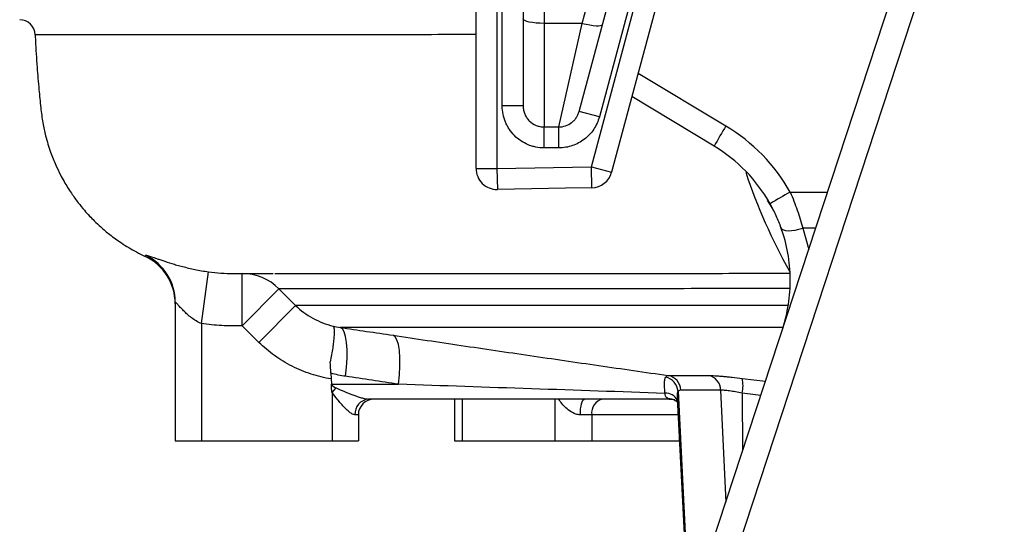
# Model space of a CAD drawing. Header units: millimetres. Extents: x 2377 to 3568, y 1016 to 5019.
# Tile 2 of 15: x 2478 to 2854, y 1308 to 1501. Entities that reach past the tile are written whole.
import ezdxf

# ---------------------------------------------------------------- set-up
doc = ezdxf.new("R2010")
doc.units = ezdxf.units.MM
doc.header["$LTSCALE"] = 2

msp = doc.modelspace()

# ---------------------------------------------------------------- linework, layer by layer
at = {"color": 7, "linetype": 'Continuous', "lineweight": 25}
for p, q in [((2652.46, 1443.85), (2652.46, 1675.71)), ((2660.46, 1675.71), (2660.46, 1443.85)), ((2662.46, 1467.73), (2662.46, 1675.71)), ((2670.46, 1675.71), (2670.46, 1467.73)), ((2678.46, 1642.19), (2678.46, 1499.31)), ((2664.75, 1062.67), (2854.37, 1640.88)), ((2863.7, 1637.76), (2674.07, 1059.55)), ((2691.85, 1465.66), (2713.1, 1544.95)), ((2693.03, 1499.31), (2705.37, 1545.36)), ((2696.53, 1444.48), (2723.37, 1544.66)), ((2720.83, 1542.88), (2699.58, 1463.59)), ((2731.1, 1542.59), (2704.26, 1442.41)), ((2678.46, 1499.31), (2678.46, 1459.72)), ((2693.03, 1499.31), (2678.46, 1499.31)), ((2684.12, 1459.72), (2693.03, 1499.31)), ((2743.5, 1452.38), (2712.01, 1471.34)), ((2670.46, 1467.73), (2662.46, 1467.73)), ((2699.58, 1463.59), (2691.85, 1465.66)), ((2678.46, 1451.72), (2678.46, 1459.72)), ((2678.46, 1459.72), (2684.12, 1459.72)), ((2684.12, 1451.72), (2684.12, 1459.72)), ((2684.12, 1451.72), (2678.46, 1451.72)), ((2652.46, 1443.85), (2660.46, 1443.85)), ((2660.46, 1443.85), (2696.53, 1444.48)), ((2660.46, 1443.85), (2660.6, 1435.86)), ((2696.67, 1436.49), (2696.53, 1444.48)), ((2696.53, 1444.48), (2704.26, 1442.41)), ((2766.02, 1428.15), (2763.88, 1431.74)), ((2769.36, 1420.04), (2768.67, 1422.13)), ((2526.04, 1410.44), (2526.04, 1410.44)), ((2547.46, 1384.55), (2550.2, 1404.36)), ((2559.69, 1403.71), (2560.77, 1403.71)), ((2563.09, 1383.71), (2563.09, 1403.71)), ((2563.09, 1383.71), (2577.1, 1397.85)), ((2577.1, 1397.85), (2583.46, 1391.55)), ((2537.46, 1392.71), (2537.46, 1339.71)), ((2569.45, 1377.4), (2583.46, 1391.55)), ((2547.46, 1384.55), (2547.46, 1339.71)), ((2569.45, 1377.4), (2563.09, 1383.71)), ((2596.95, 1365.58), (2597.17, 1361.4)), ((2725.9, 1364.74), (2741.44, 1364.74)), ((2597.17, 1361.4), (2622.79, 1361.4)), ((2597.17, 1361.25), (2597.17, 1361.4)), ((2597.46, 1358.25), (2598.95, 1359.98)), ((2745.93, 1359.12), (2730.69, 1359.12)), ((2597.46, 1358.25), (2597.46, 1339.71)), ((2727.29, 1355.71), (2611.41, 1355.71)), ((2644.27, 1355.71), (2644.27, 1339.71)), ((2726.26, 1355.71), (2728.43, 1355.59)), ((2729.3, 1356.06), (2733.66, 1272.8)), ((2607.46, 1349.71), (2606.18, 1349.71)), ((2607.46, 1349.71), (2607.46, 1339.71)), ((2696.69, 1349.71), (2692.32, 1349.71)), ((2696.69, 1349.71), (2696.69, 1339.71)), ((2537.46, 1339.71), (2547.46, 1339.71)), ((2547.46, 1339.71), (2597.46, 1339.71)), ((2597.46, 1339.71), (2607.46, 1339.71)), ((2644.27, 1339.71), (2647.19, 1339.71)), ((2647.19, 1339.71), (2682.55, 1339.71)), ((2682.55, 1339.71), (2696.69, 1339.71)), ((2696.69, 1339.71), (2730.15, 1339.71))]:
    msp.add_line(p, q, dxfattribs=at)
at = {"color": 8, "linetype": 'Continuous', "lineweight": 25}
for p, q in [((2714.41, 1480.3), (2747.99, 1460.09)), ((2782.27, 1421.03), (2777.4, 1421.04)), ((2777.4, 1421.04), (2779.62, 1412.95)), ((2771.64, 1391.55), (2583.46, 1391.55)), ((2769.69, 1383.13), (2600.52, 1383.13)), ((2754.23, 1363.64), (2763.09, 1362.53)), ((2729.67, 1358.76), (2733.92, 1273.6)), ((2745.93, 1359.12), (2747.93, 1316.3)), ((2647.19, 1355.71), (2647.19, 1339.71)), ((2682.55, 1355.71), (2682.55, 1339.71)), ((2761.32, 1357.14), (2754.2, 1358.03)), ((2754.2, 1358.03), (2754.35, 1335.89)), ((2729.63, 1349.71), (2696.69, 1349.71))]:
    msp.add_line(p, q, dxfattribs=at)
at = {"color": 7, "linetype": 'Continuous', "lineweight": 25, "flags": 128}
for points in [[(2678.46, 1499.31), (2676.9, 1499.35), (2675.4, 1499.44), (2674.02, 1499.6), (2672.81, 1499.8), (2671.81, 1500.05), (2671.07, 1500.34), (2670.62, 1500.65), (2670.46, 1500.98)], [(2693.03, 1499.31), (2694.49, 1498.97), (2695.9, 1498.7), (2697.2, 1498.51), (2698.36, 1498.41), (2699.32, 1498.4), (2700.06, 1498.48), (2700.55, 1498.65), (2700.76, 1498.91)], [(2696.67, 1436.49), (2686.7, 1436.31), (2660.6, 1435.86)], [(2769.07, 1421.12), (2769.38, 1420.68), (2769.95, 1420.35), (2770.77, 1420.14), (2771.81, 1420.07), (2773.04, 1420.12), (2774.41, 1420.3), (2775.88, 1420.61), (2777.4, 1421.04)], [(2602.6, 1364.42), (2602.97, 1367.98), (2603.16, 1371.39), (2603.15, 1374.54), (2602.96, 1377.31), (2602.59, 1379.62), (2602.05, 1381.4), (2601.35, 1382.58), (2600.52, 1383.13)], [(2622.79, 1361.4), (2623.16, 1364.95), (2623.34, 1368.35), (2623.34, 1371.49), (2623.15, 1374.26), (2622.77, 1376.58), (2622.23, 1378.36), (2621.53, 1379.55), (2620.71, 1380.1)], [(2692.32, 1349.71), (2692.35, 1350.88), (2692.44, 1352.01), (2692.59, 1353.04), (2692.79, 1353.95), (2693.04, 1354.7), (2693.32, 1355.25), (2693.62, 1355.6), (2693.94, 1355.71)]]:
    msp.add_lwpolyline(points, dxfattribs=at)
at = {"color": 8, "linetype": 'Continuous', "lineweight": 25, "flags": 128}
msp.add_lwpolyline([(2772.52, 1434.82), (2774.89, 1434.82), (2786.8, 1434.82)], dxfattribs=at)
at = {"color": 7, "linetype": 'Continuous', "lineweight": 25}
for centre, radius, start, end in [((2477.94, 1494.71), 6, 2.5357, 89.2581), ((2874.29, 1381.45), 148.78, 148.0933, 151.5289), ((2712.39, 1400.97), 69, 29.3711, 58.9467), ((2712.55, 1400.97), 60, 29.3711, 58.9467), ((2660.46, 1443.85), 8, 180.0018, 271.0017), ((2696.53, 1444.48), 8, 270.9966, 344.9988), ((2972.46, 1515.71), 229, 198.6717, 209.0295), ((2896.92, 1209.32), 257.53, 118.8831, 120.8551), ((2517.46, 1392.16), 20, 0, 64.754), ((2517.48, 1392.71), 19.99, 0.0079, 64.0338), ((2563.07, 1383.98), 19.73, 44.6814, 89.9551), ((2723.39, 1358.02), 6.32, 6.7391, 75.1527), ((2724.8, 1358.95), 5.89, 1.7284, 79.269), ((2740.14, 1359.09), 5.79, 0.2827, 77.0517), ((2740.59, 1360.9), 13.91, 348.0813, 11.3587), ((2611.82, 1350.07), 5.65, 94.1927, 183.6537), ((2613.46, 1349.71), 6, 90, 180), ((2702, 1350.46), 5.36, 101.4218, 188.0495)]:
    msp.add_arc(centre, radius, start, end, dxfattribs=at)
at = {"color": 8, "linetype": 'Continuous', "lineweight": 25}
msp.add_arc((2725.18, 1353.33), 4.62, 25.9183, 96.1143, dxfattribs=at)
at = {"color": 7, "linetype": 'Continuous', "lineweight": 25}
for centre, major_axis, ratio, start_param, end_param in [((2641.85, 1361.71), (44.81, 0), 0.133894, 3.217654, 3.434373), ((2641.85, 1361.71), (46.36, 0), 0.258819, 3.423774, 3.434373), ((2726.63, 1361.71), (5.72, -3.21), 0.886144, 5.242717, 5.277365)]:
    msp.add_ellipse(centre, major_axis=major_axis, ratio=ratio, start_param=start_param, end_param=end_param, dxfattribs=at)
for points, knots in [([(2483.95, 1494.98), (2483.98, 1494.26), (2484.13, 1490.09), (2484.61, 1483.08), (2485.31, 1474.5), (2486, 1467.44), (2486.74, 1461.53), (2487.98, 1455.83), (2489.63, 1450.41), (2491.61, 1445.47), (2493.39, 1441.77), (2495.35, 1438.16), (2497.58, 1434.58), (2500.2, 1430.95), (2502.56, 1428.06), (2504.62, 1425.77), (2506.71, 1423.62), (2509.24, 1421.23), (2512.67, 1418.36), (2517.16, 1415.08), (2521.65, 1412.43), (2524.73, 1410.82), (2525.87, 1410.32), (2525.97, 1410.28)], [0, 0, 0, 0, 0.021312, 0.123998, 0.208691, 0.277386, 0.33485, 0.385775, 0.450949, 0.503555, 0.544255, 0.573477, 0.625984, 0.670494, 0.707577, 0.737412, 0.762774, 0.796894, 0.841451, 0.896315, 0.96287, 0.996896, 1, 1, 1, 1]), ([(2678.46, 1451.72), (2677.41, 1451.72), (2676.37, 1451.83), (2674.82, 1452.13), (2674.31, 1452.26), (2673.31, 1452.57), (2672.81, 1452.74), (2671.37, 1453.34), (2670.45, 1453.83), (2668.7, 1455.01), (2667.89, 1455.67), (2666.4, 1457.17), (2665.74, 1457.97), (2664.87, 1459.27), (2664.6, 1459.72), (2664.11, 1460.64), (2663.88, 1461.12), (2663.28, 1462.57), (2662.98, 1463.57), (2662.57, 1465.62), (2662.46, 1466.67), (2662.46, 1467.73)], [0, 0, 0, 0, 0.125, 0.125, 0.1875, 0.1875, 0.25, 0.25, 0.375, 0.375, 0.5, 0.5, 0.625, 0.625, 0.6875, 0.6875, 0.75, 0.75, 0.875, 0.875, 1, 1, 1, 1]), ([(2670.46, 1467.73), (2670.46, 1467.2), (2670.52, 1466.67), (2670.72, 1465.65), (2670.87, 1465.15), (2671.27, 1464.18), (2671.52, 1463.71), (2672.1, 1462.85), (2672.43, 1462.44), (2673.55, 1461.32), (2674.44, 1460.73), (2675.88, 1460.13), (2676.38, 1459.98), (2677.41, 1459.77), (2677.94, 1459.72), (2678.46, 1459.72)], [0, 0, 0, 0, 0.125, 0.125, 0.25, 0.25, 0.375, 0.375, 0.5, 0.5, 0.75, 0.75, 0.875, 0.875, 1, 1, 1, 1]), ([(2684.12, 1459.72), (2685, 1459.72), (2685.86, 1459.86), (2687.53, 1460.43), (2688.29, 1460.84), (2689.34, 1461.64), (2689.66, 1461.93), (2690.26, 1462.57), (2690.54, 1462.92), (2691.02, 1463.64), (2691.23, 1464.02), (2691.59, 1464.81), (2691.74, 1465.23), (2691.85, 1465.66)], [0, 0, 0, 0, 0.25, 0.25, 0.5, 0.5, 0.625, 0.625, 0.75, 0.75, 0.875, 0.875, 1, 1, 1, 1]), ([(2699.58, 1463.59), (2699.35, 1462.74), (2699.05, 1461.9), (2698.33, 1460.31), (2697.91, 1459.56), (2696.95, 1458.11), (2696.4, 1457.42), (2695.2, 1456.14), (2694.55, 1455.56), (2692.46, 1453.95), (2690.93, 1453.14), (2688.43, 1452.29), (2687.58, 1452.08), (2685.87, 1451.79), (2685, 1451.72), (2684.12, 1451.72)], [0, 0, 0, 0, 0.125, 0.125, 0.25, 0.25, 0.375, 0.375, 0.5, 0.5, 0.75, 0.75, 0.875, 0.875, 1, 1, 1, 1]), ([(2772.52, 1434.82), (2773.53, 1432.52), (2774.43, 1430.21), (2776.05, 1425.62), (2776.77, 1423.32), (2777.4, 1421.04)], [0, 0, 0, 0, 0.5, 0.5, 1, 1, 1, 1]), ([(2769.07, 1421.12), (2768.52, 1422.65), (2767.9, 1424.2), (2766.84, 1426.53), (2766.47, 1427.31), (2765.68, 1428.86), (2765.27, 1429.64), (2764.84, 1430.4)], [0, 0, 0, 0, 0.5, 0.5, 0.75, 0.75, 1, 1, 1, 1]), ([(2769.56, 1382.28), (2770.6, 1385.44), (2771.36, 1388.64), (2772.35, 1395.11), (2772.58, 1398.37), (2772.53, 1403.32), (2772.44, 1404.98), (2772.13, 1408.26), (2771.91, 1409.9), (2771.04, 1414.76), (2770.19, 1417.96), (2769.07, 1421.12)], [0, 0, 0, 0, 0.25, 0.25, 0.5, 0.5, 0.625, 0.625, 0.75, 0.75, 1, 1, 1, 1]), ([(2526.23, 1410.67), (2526.26, 1410.72), (2526.42, 1410.71), (2526.85, 1410.61), (2527.03, 1410.56), (2527.45, 1410.44), (2527.69, 1410.36), (2528.51, 1410.09), (2529.18, 1409.86), (2530.37, 1409.44), (2530.8, 1409.3), (2531.71, 1408.98), (2532.2, 1408.81), (2533.75, 1408.3), (2534.89, 1407.92), (2536.8, 1407.34), (2537.46, 1407.14), (2538.83, 1406.75), (2539.54, 1406.55), (2541.02, 1406.17), (2541.78, 1405.98), (2543.36, 1405.6), (2544.19, 1405.42), (2546.69, 1404.91), (2548.41, 1404.6), (2550.2, 1404.36)], [0, 0, 0, 0, 0.125, 0.125, 0.1875, 0.1875, 0.25, 0.25, 0.375, 0.375, 0.4375, 0.4375, 0.5, 0.5, 0.625, 0.625, 0.6875, 0.6875, 0.75, 0.75, 0.8125, 0.8125, 0.875, 0.875, 1, 1, 1, 1]), ([(2550.2, 1404.36), (2551.78, 1404.14), (2553.36, 1403.98), (2556.52, 1403.76), (2558.11, 1403.71), (2559.69, 1403.71)], [0, 0, 0, 0, 0.5, 0.5, 1, 1, 1, 1]), ([(2560.77, 1403.71), (2561.85, 1403.71), (2564.42, 1403.71), (2568.89, 1403.71), (2573.13, 1403.71), (2574.88, 1403.71)], [0, 0, 0, 0, 0.299462, 0.710257, 1, 1, 1, 1]), ([(2575.56, 1403.71), (2575.84, 1403.71), (2578.79, 1403.71), (2586.71, 1403.71), (2598.19, 1403.71), (2610.17, 1403.71), (2621.74, 1403.71), (2634.61, 1403.71), (2648.75, 1403.71), (2664.07, 1403.72), (2679.15, 1403.73), (2693.79, 1403.74), (2702.98, 1403.74), (2707.91, 1403.75), (2708.03, 1403.75)], [0, 0, 0, 0, 0.014363, 0.147452, 0.280541, 0.373872, 0.467271, 0.560585, 0.656769, 0.753032, 0.849216, 0.923603, 0.998135, 1, 1, 1, 1]), ([(2547.46, 1384.55), (2546.76, 1384.84), (2546.1, 1385.19), (2544.84, 1385.95), (2544.23, 1386.37), (2543.1, 1387.24), (2542.57, 1387.69), (2541.56, 1388.6), (2541.09, 1389.06), (2540.21, 1389.95), (2539.8, 1390.38), (2539.04, 1391.19), (2538.7, 1391.57), (2538.27, 1392.04), (2538.14, 1392.18), (2537.9, 1392.42), (2537.8, 1392.52), (2537.55, 1392.75), (2537.46, 1392.79), (2537.46, 1392.71)], [0, 0, 0, 0, 0.125, 0.125, 0.25, 0.25, 0.375, 0.375, 0.5, 0.5, 0.625, 0.625, 0.75, 0.75, 0.8125, 0.8125, 0.875, 0.875, 1, 1, 1, 1]), ([(2583.46, 1391.55), (2585.45, 1389.6), (2587.66, 1387.97), (2591.28, 1385.97), (2592.54, 1385.38), (2595.11, 1384.38), (2596.43, 1383.97), (2597.76, 1383.64)], [0, 0, 0, 0, 0.5, 0.5, 0.75, 0.75, 1, 1, 1, 1]), ([(2563.09, 1383.71), (2562.43, 1383.71), (2561.78, 1383.71), (2560.48, 1383.71), (2559.82, 1383.71), (2557.87, 1383.72), (2556.56, 1383.76), (2552.65, 1383.95), (2550.06, 1384.19), (2547.46, 1384.55)], [0, 0, 0, 0, 0.125, 0.125, 0.25, 0.25, 0.5, 0.5, 1, 1, 1, 1]), ([(2597.76, 1383.64), (2597.79, 1383.63), (2597.82, 1383.61), (2597.87, 1383.56), (2597.89, 1383.53), (2597.96, 1383.43), (2598, 1383.34), (2598.11, 1383.03), (2598.16, 1382.75), (2598.21, 1382.23), (2598.22, 1382.04), (2598.23, 1381.62), (2598.24, 1381.39), (2598.23, 1380.67), (2598.2, 1380.13), (2598.11, 1378.92), (2598.04, 1378.24), (2597.87, 1376.81), (2597.77, 1376.05), (2597.53, 1374.43), (2597.39, 1373.57), (2597.08, 1371.78), (2596.91, 1370.86), (2596.72, 1369.91)], [0, 0, 0, 0, 0.03125, 0.03125, 0.0625, 0.0625, 0.125, 0.125, 0.25, 0.25, 0.3125, 0.3125, 0.375, 0.375, 0.5, 0.5, 0.625, 0.625, 0.75, 0.75, 0.875, 0.875, 1, 1, 1, 1]), ([(2620.71, 1380.1), (2629.38, 1378.81), (2638.08, 1377.52), (2655.51, 1374.94), (2664.26, 1373.66), (2681.79, 1371.1), (2690.58, 1369.82), (2708.2, 1367.28), (2717.03, 1366.01), (2725.9, 1364.74)], [0, 0, 0, 0, 0.25, 0.25, 0.5, 0.5, 0.75, 0.75, 1, 1, 1, 1]), ([(2597.06, 1363.41), (2594.45, 1363.83), (2591.9, 1364.44), (2588.17, 1365.66), (2586.94, 1366.11), (2584.51, 1367.11), (2583.31, 1367.66), (2579.78, 1369.45), (2577.56, 1370.81), (2573.33, 1373.86), (2571.33, 1375.54), (2569.45, 1377.4)], [0, 0, 0, 0, 0.25, 0.25, 0.375, 0.375, 0.5, 0.5, 0.75, 0.75, 1, 1, 1, 1]), ([(2724.68, 1357.92), (2724.61, 1358.69), (2724.56, 1359.4), (2724.5, 1360.37), (2724.49, 1360.69), (2724.47, 1361.28), (2724.47, 1361.56), (2724.49, 1362.36), (2724.53, 1362.81), (2724.71, 1363.58), (2724.83, 1363.9), (2725.01, 1364.13)], [0, 0, 0, 0, 0.25, 0.25, 0.375, 0.375, 0.5, 0.5, 0.75, 0.75, 1, 1, 1, 1]), ([(2741.44, 1364.74), (2742.07, 1364.74), (2742.83, 1364.71), (2744.16, 1364.64), (2744.65, 1364.61), (2745.66, 1364.53), (2746.19, 1364.49), (2747.29, 1364.4), (2747.87, 1364.35), (2749.06, 1364.23), (2749.69, 1364.17), (2751.58, 1363.96), (2752.88, 1363.81), (2754.23, 1363.64)], [0, 0, 0, 0, 0.25, 0.25, 0.375, 0.375, 0.5, 0.5, 0.625, 0.625, 0.75, 0.75, 1, 1, 1, 1]), ([(2597.32, 1358.37), (2597.3, 1358.85), (2597.27, 1359.33), (2597.22, 1360.29), (2597.2, 1360.77), (2597.17, 1361.25)], [0, 0, 0, 0, 0.5, 0.5, 1, 1, 1, 1]), ([(2598.95, 1359.98), (2600, 1359.51), (2601.07, 1359.06), (2603.21, 1358.18), (2604.29, 1357.75), (2605.9, 1357.15), (2606.43, 1356.96), (2607.5, 1356.59), (2608.04, 1356.42), (2609.08, 1356.11), (2609.59, 1355.98), (2610.32, 1355.83), (2610.55, 1355.79), (2611, 1355.73), (2611.21, 1355.71), (2611.41, 1355.71)], [0, 0, 0, 0, 0.25, 0.25, 0.5, 0.5, 0.625, 0.625, 0.75, 0.75, 0.875, 0.875, 0.9375, 0.9375, 1, 1, 1, 1]), ([(2724.68, 1357.92), (2707.64, 1358.5), (2690.64, 1359.08), (2656.68, 1360.23), (2639.73, 1360.81), (2622.79, 1361.4)], [0, 0, 0, 0, 0.5, 0.5, 1, 1, 1, 1]), ([(2754.2, 1358.03), (2753.34, 1358.2), (2752.5, 1358.35), (2751.28, 1358.55), (2750.87, 1358.62), (2750.1, 1358.73), (2749.73, 1358.79), (2749.01, 1358.88), (2748.67, 1358.92), (2748.01, 1358.99), (2747.7, 1359.03), (2746.83, 1359.1), (2746.34, 1359.12), (2745.93, 1359.12)], [0, 0, 0, 0, 0.25, 0.25, 0.375, 0.375, 0.5, 0.5, 0.625, 0.625, 0.75, 0.75, 1, 1, 1, 1]), ([(2606.18, 1349.71), (2605.89, 1349.71), (2605.56, 1349.81), (2604.85, 1350.18), (2604.48, 1350.44), (2603.72, 1351.03), (2603.34, 1351.37), (2602.58, 1352.1), (2602.2, 1352.49), (2601.44, 1353.3), (2601.07, 1353.72), (2600.33, 1354.58), (2599.96, 1355.03), (2598.86, 1356.38), (2598.15, 1357.3), (2597.46, 1358.25)], [0, 0, 0, 0, 0.125, 0.125, 0.25, 0.25, 0.375, 0.375, 0.5, 0.5, 0.625, 0.625, 0.75, 0.75, 1, 1, 1, 1]), ([(2727.07, 1355.71), (2726.69, 1355.73), (2726.35, 1355.77), (2725.74, 1355.95), (2725.48, 1356.09), (2725.18, 1356.36), (2725.09, 1356.47), (2724.95, 1356.71), (2724.89, 1356.84), (2724.75, 1357.26), (2724.71, 1357.57), (2724.68, 1357.92)], [0, 0, 0, 0, 0.25, 0.25, 0.5, 0.5, 0.625, 0.625, 0.75, 0.75, 1, 1, 1, 1]), ([(2727.33, 1355.71), (2727.33, 1355.71), (2727.3, 1355.71), (2727.79, 1355.67), (2728.62, 1355.31), (2729.3, 1354.63), (2729.4, 1354.46), (2729.4, 1354.46)], [0, 0, 0, 0, 0.0486279, 0.2731156, 0.6204498, 0.9908559, 1, 1, 1, 1])]:
    msp.add_open_spline(points, degree=3, knots=knots, dxfattribs=at)
at = {"color": 8, "linetype": 'Continuous', "lineweight": 25}
for points, knots in [([(2652.46, 1494.99), (2645.91, 1494.99), (2632.51, 1494.99), (2613.77, 1494.98), (2595.98, 1494.98), (2579.54, 1494.98), (2564.11, 1494.98), (2549.8, 1494.98), (2536.69, 1494.98), (2525.09, 1494.98), (2514.98, 1494.98), (2506.34, 1494.98), (2498.98, 1494.98), (2493, 1494.98), (2488.43, 1494.98), (2485.45, 1494.98), (2483.98, 1494.98), (2484.07, 1494.98), (2484.1, 1494.98)], [0, 0, 0, 0, 0.062807, 0.128496, 0.191918, 0.255388, 0.318809, 0.384101, 0.449447, 0.514739, 0.577747, 0.640803, 0.703812, 0.768619, 0.833477, 0.898284, 0.961799, 1, 1, 1, 1]), ([(2526.04, 1410.44), (2526.03, 1410.4), (2526.01, 1410.33), (2526.18, 1410.6), (2526.23, 1410.67)], [0, 0, 0, 0, 0.7090027, 1, 1, 1, 1]), ([(2708.03, 1403.75), (2713.83, 1403.75), (2725.57, 1403.76), (2744.23, 1403.78), (2759.87, 1403.79), (2769.49, 1403.8), (2772.41, 1403.81)], [0, 0, 0, 0, 0.286892, 0.579892, 0.872669, 1, 1, 1, 1]), ([(2772.26, 1397.98), (2768.04, 1397.97), (2756.02, 1397.95), (2737.28, 1397.93), (2718.49, 1397.9), (2702.91, 1397.89), (2687.9, 1397.87), (2671.61, 1397.86), (2654.57, 1397.85), (2638.95, 1397.85), (2624.85, 1397.85), (2611.72, 1397.85), (2599.93, 1397.85), (2589.88, 1397.85), (2581.97, 1397.85), (2578.72, 1397.85), (2577.1, 1397.85)], [0, 0, 0, 0, 0.040199, 0.114207, 0.187963, 0.23665, 0.285336, 0.359439, 0.433796, 0.508239, 0.582594, 0.656696, 0.742391, 0.828348, 0.914306, 1, 1, 1, 1]), ([(2729.67, 1358.76), (2729.61, 1358.68), (2729.38, 1358.35), (2729.28, 1357.66), (2729.26, 1356.85), (2729.29, 1356.46), (2729.32, 1356.22)], [0, 0, 0, 0, 0.166962, 0.677058, 0.798236, 1, 1, 1, 1]), ([(2692.32, 1349.71), (2691.74, 1349.77), (2690.93, 1349.85), (2689.33, 1350.49), (2687.11, 1351.96), (2685.19, 1353.94), (2684.3, 1355.43), (2684.13, 1355.71)], [0, 0, 0, 0, 0.163278, 0.231337, 0.47836, 0.900088, 1, 1, 1, 1])]:
    msp.add_open_spline(points, degree=3, knots=knots, dxfattribs=at)
at = {"color": 7, "linetype": 'Continuous', "lineweight": 25}
for points in [[(2597.76, 1383.64), (2598.68, 1383.43), (2599.6, 1383.26), (2600.52, 1383.13)], [(2600.52, 1383.13), (2607.25, 1382.12), (2613.98, 1381.11), (2620.71, 1380.1)], [(2596.95, 1365.58), (2596.87, 1367.05), (2596.79, 1368.49), (2596.72, 1369.91)], [(2602.6, 1364.42), (2600.7, 1364.71), (2598.81, 1365.09), (2596.95, 1365.58)], [(2622.79, 1361.4), (2616.06, 1362.4), (2609.33, 1363.41), (2602.6, 1364.42)], [(2725.01, 1364.13), (2725.29, 1364.51), (2725.59, 1364.7), (2725.9, 1364.74)], [(2730.69, 1359.12), (2730.33, 1359.12), (2729.99, 1359.01), (2729.67, 1358.76)]]:
    msp.add_open_spline(points, degree=3, dxfattribs=at)

doc.saveas('drawing.dxf')
